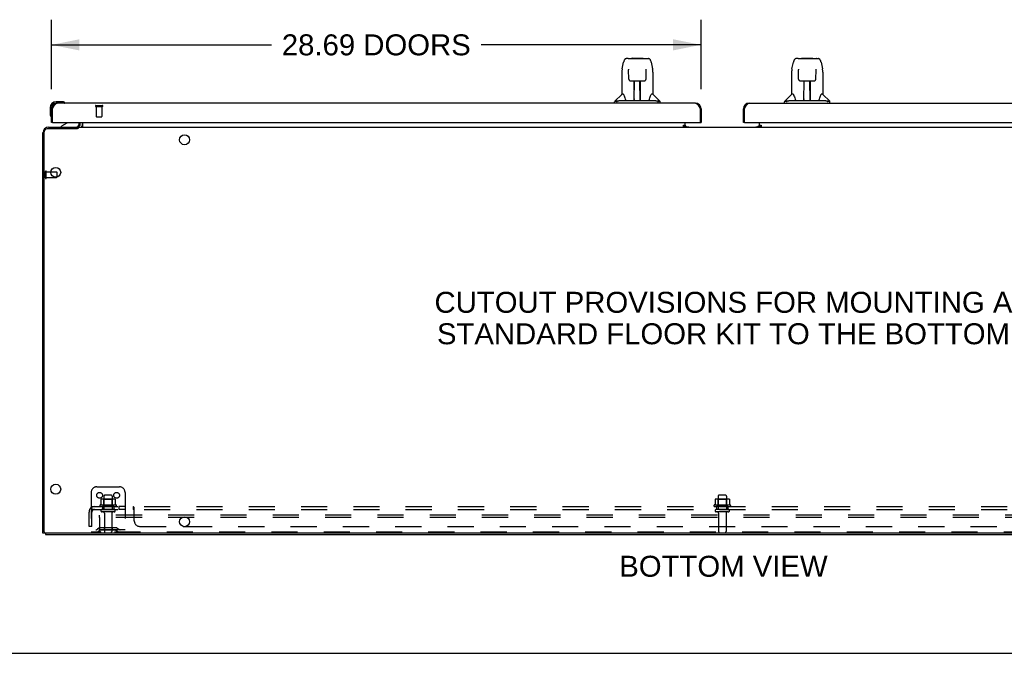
# Model space of a CAD drawing. Header units: inches. Extents: x 0 to 210, y 0 to 136.
# Tile 2 of 93: x 36 to 80, y 0 to 28. Entities that reach past the tile are written whole.
import ezdxf

# ---------------------------------------------------------------- set-up
doc = ezdxf.new("R2010")
doc.units = ezdxf.units.IN
doc.header["$LTSCALE"] = 11.549409
doc.header["$MEASUREMENT"] = 0
doc.linetypes.add('HIDDEN', pattern=[0.2, 0.1, -0.1])
doc.layers.get('0').update_dxf_attribs({"linetype": 'CONTINUOUS'})
for name, color, linetype in [('02___PRT_ALL_AXES', 7, 'CONTINUOUS'), ('DEFAULT_2', 8, 'HIDDEN'), ('DIMENSIONS', 7, 'CONTINUOUS')]:
    doc.layers.add(name, color=color, linetype=linetype)
doc.styles.get("Standard").update_dxf_attribs({"font": 'arial.ttf'})
doc.dimstyles.new('DIMSTYLE_1', dxfattribs={"dimtxt": 0.926423, "dimasz": 1.235231, "dimexe": 0.09, "dimexo": 0.07, "dimgap": 0.0375, "dimtad": 0, "dimtih": 1, "dimtoh": 1, "dimzin": 4, "dimdsep": 46, "dimtxsty": 'Standard', "dimblk": '_FILLED', "dimblk1": '_FILLED', "dimblk2": '_FILLED', "dimcen": 0.09, "dimazin": 1, "dimtfac": 1, "dimtofl": 0, "dimtmove": 0, "dimatfit": 3, "dimldrblk": '_FILLED', "dimfxl": 0, "dimtolj": 1, "dimtzin": 4, "dimarcsym": 0})

# ---------------------------------------------------------------- blocks, each defined once
blk = doc.blocks.new('_FILLED')
at = {"color": 0, "linetype": 'ByBlock'}
blk.add_solid([(0, 0), (-1, 0.2), (-1, -0.2)], dxfattribs=at)
blk = doc.blocks.new('*D18')
at = {"layer": 'DIMENSIONS', "color": 2, "linetype": 'Continuous'}
for p, q in [((37.873, 24.928), (37.873, 27.998)), ((66.561, 24.928), (66.561, 27.998)), ((37.873, 26.886), (47.587, 26.886)), ((66.561, 26.886), (56.847, 26.886))]:
    blk.add_line(p, q, dxfattribs=at)
at = {"layer": 'DIMENSIONS', "color": 2, "linetype": 'Continuous', "xscale": 1.2352309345, "yscale": 1.2352309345, "zscale": 1.2352309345, "rotation": 180}
blk.add_blockref('_FILLED', (37.873, 26.886), dxfattribs=at)
at = {"layer": 'DIMENSIONS', "color": 2, "linetype": 'Continuous', "xscale": 1.2352309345, "yscale": 1.2352309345, "zscale": 1.2352309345}
blk.add_blockref('_FILLED', (66.561, 26.886), dxfattribs=at)
at = {"layer": 'DIMENSIONS', "color": 2, "linetype": 'Continuous', "insert": (52.217, 27.349), "char_height": 0.92642, "width": 8.33436, "attachment_point": 2, "line_spacing_factor": 0.9}
blk.add_mtext('28.69 DOORS', dxfattribs=at)

msp = doc.modelspace()

# ---------------------------------------------------------------- linework, layer by layer
at = {"color": 7, "linetype": 'Continuous'}
for p, q in [((63.074, 25.819), (63.14, 26.124)), ((63.344, 26.279), (63.264, 26.279)), ((63.345, 26.279), (64.148, 26.279)), ((63.35, 26.279), (63.349, 26.279)), ((63.51, 26.298), (63.49, 26.279)), ((63.51, 26.298), (63.986, 26.298)), ((63.986, 26.298), (64.006, 26.279)), ((64.151, 26.279), (64.148, 26.279)), ((64.153, 26.279), (64.233, 26.279)), ((64.357, 26.124), (64.422, 25.819)), ((70.574, 25.819), (70.64, 26.124)), ((70.844, 26.279), (70.764, 26.279)), ((70.845, 26.279), (71.648, 26.279)), ((70.85, 26.279), (70.849, 26.279)), ((71.01, 26.298), (70.99, 26.279)), ((71.01, 26.298), (71.486, 26.298)), ((71.486, 26.298), (71.506, 26.279)), ((71.651, 26.279), (71.648, 26.279)), ((71.653, 26.279), (71.733, 26.279)), ((71.857, 26.124), (71.922, 25.819)), ((63.059, 25.676), (63.059, 24.704)), ((63.36, 25.804), (63.36, 25.801)), ((63.36, 25.801), (63.361, 25.798)), ((63.361, 25.798), (63.361, 25.794)), ((63.361, 25.794), (63.361, 25.786)), ((63.361, 25.786), (63.361, 25.776)), ((63.368, 25.372), (63.361, 25.776)), ((64.129, 25.372), (64.136, 25.785)), ((64.136, 25.793), (64.136, 25.798)), ((64.136, 25.785), (64.136, 25.793)), ((64.437, 25.675), (64.437, 24.704)), ((70.559, 25.676), (70.559, 24.704)), ((70.86, 25.804), (70.86, 25.801)), ((70.86, 25.801), (70.861, 25.798)), ((70.861, 25.798), (70.861, 25.794)), ((70.861, 25.794), (70.861, 25.786)), ((70.861, 25.786), (70.861, 25.776)), ((70.868, 25.372), (70.861, 25.776)), ((71.629, 25.372), (71.636, 25.785)), ((71.636, 25.793), (71.636, 25.798)), ((71.636, 25.785), (71.636, 25.793)), ((71.937, 25.675), (71.937, 24.704)), ((63.449, 25.294), (63.569, 25.294)), ((63.599, 24.448), (63.614, 25.295)), ((63.607, 24.879), (63.607, 25.295)), ((63.874, 24.428), (63.859, 25.295)), ((63.89, 24.428), (63.89, 25.295)), ((63.928, 25.294), (64.048, 25.294)), ((70.949, 25.294), (71.069, 25.294)), ((71.099, 24.448), (71.114, 25.295)), ((71.107, 24.879), (71.107, 25.295)), ((71.374, 24.428), (71.359, 25.295)), ((71.39, 24.428), (71.39, 25.295)), ((71.428, 25.294), (71.548, 25.294)), ((63.61, 25.07), (63.607, 25.07)), ((63.61, 25.058), (63.607, 25.058)), ((63.89, 25.07), (63.863, 25.07)), ((63.89, 25.058), (63.863, 25.058)), ((63.867, 24.83), (63.89, 24.83)), ((63.89, 24.826), (63.867, 24.826)), ((71.11, 25.07), (71.107, 25.07)), ((71.11, 25.058), (71.107, 25.058)), ((71.39, 25.07), (71.363, 25.07)), ((71.39, 25.058), (71.363, 25.058)), ((71.367, 24.83), (71.39, 24.83)), ((71.39, 24.826), (71.367, 24.826)), ((38.333, 24.37), (38.076, 24.37)), ((38.371, 24.367), (38.333, 24.37)), ((62.744, 24.31), (62.744, 24.373)), ((63.054, 24.698), (62.756, 24.4)), ((62.897, 24.4), (62.828, 24.4)), ((63.022, 24.428), (64.475, 24.428)), ((63.132, 24.704), (63.059, 24.704)), ((63.6, 24.5), (63.6, 24.474)), ((63.607, 24.428), (63.607, 24.432)), ((63.873, 24.474), (63.873, 24.5)), ((64.437, 24.704), (64.364, 24.704)), ((64.443, 24.698), (64.741, 24.4)), ((64.669, 24.4), (64.6, 24.4)), ((64.752, 24.31), (64.752, 24.373)), ((70.244, 24.31), (70.244, 24.373)), ((70.554, 24.698), (70.256, 24.4)), ((70.397, 24.4), (70.328, 24.4)), ((70.522, 24.428), (71.975, 24.428)), ((70.632, 24.704), (70.559, 24.704)), ((71.1, 24.5), (71.1, 24.474)), ((71.107, 24.428), (71.107, 24.432)), ((71.373, 24.474), (71.373, 24.5)), ((71.937, 24.704), (71.864, 24.704)), ((71.943, 24.698), (72.241, 24.4)), ((72.169, 24.4), (72.1, 24.4)), ((72.252, 24.31), (72.252, 24.373)), ((37.813, 24.107), (37.813, 23.851)), ((37.873, 24.107), (37.873, 24.064)), ((37.873, 24.064), (37.915, 24.064)), ((38.12, 24.31), (38.076, 24.31)), ((38.468, 24.323), (38.468, 24.324)), ((66.561, 24.064), (66.519, 24.064)), ((68.436, 24.064), (68.478, 24.064)), ((37.813, 23.851), (37.816, 23.813)), ((37.858, 23.722), (37.859, 23.718)), ((37.859, 23.718), (37.86, 23.717)), ((39.005, 23.175), (37.68, 23.175)), ((37.935, 23.456), (37.873, 23.456)), ((38.553, 23.429), (38.315, 23.291)), ((38.315, 23.252), (38.315, 23.291)), ((38.998, 23.175), (38.998, 23.252)), ((39.051, 23.252), (39.051, 23.201)), ((39.051, 23.252), (95.946, 23.252)), ((39.102, 23.456), (39.102, 23.409)), ((39.248, 23.456), (39.248, 23.281)), ((65.784, 23.282), (65.784, 23.332)), ((65.784, 23.332), (65.852, 23.332)), ((65.852, 23.282), (65.784, 23.282)), ((65.852, 23.287), (65.852, 23.456)), ((65.852, 23.252), (65.852, 23.282)), ((65.924, 23.263), (65.859, 23.327)), ((66.499, 23.456), (66.561, 23.456)), ((68.498, 23.456), (68.436, 23.456)), ((69.137, 23.327), (69.073, 23.263)), ((69.144, 23.287), (69.144, 23.456)), ((69.144, 23.332), (69.212, 23.332)), ((69.144, 23.252), (69.144, 23.282)), ((69.212, 23.282), (69.144, 23.282)), ((69.212, 23.332), (69.212, 23.282)), ((37.55, 5.367), (37.55, 23.045)), ((38.102, 21.262), (38.102, 21.037)), ((37.602, 5.304), (37.498, 5.304)), ((37.602, 5.305), (37.602, 5.252)), ((97.384, 5.304), (37.613, 5.304)), ((0, 0), (209.989, 0))]:
    msp.add_line(p, q, dxfattribs=at)
at = {"color": 3, "linetype": 'Continuous'}
for p, q in [((37.873, 23.456), (37.873, 24.064)), ((37.915, 24.064), (37.928, 24.089)), ((37.915, 23.476), (37.915, 24.064)), ((37.928, 24.089), (37.935, 24.101)), ((37.935, 24.101), (37.942, 24.113)), ((37.942, 24.113), (37.948, 24.125)), ((66.314, 24.31), (38.12, 24.31)), ((66.479, 24.137), (66.486, 24.125)), ((66.486, 24.125), (66.492, 24.113)), ((66.492, 24.113), (66.499, 24.101)), ((66.499, 24.101), (66.506, 24.089)), ((66.506, 24.089), (66.519, 24.064)), ((66.519, 24.064), (66.519, 23.476)), ((66.561, 24.064), (66.561, 23.456)), ((68.436, 23.456), (68.436, 24.064)), ((68.478, 24.064), (68.491, 24.089)), ((68.478, 23.476), (68.478, 24.064)), ((68.491, 24.089), (68.498, 24.101)), ((68.498, 24.101), (68.504, 24.113)), ((68.504, 24.113), (68.511, 24.125)), ((68.682, 24.31), (96.877, 24.31)), ((37.745, 23.252), (39.002, 23.252)), ((37.935, 23.456), (66.499, 23.456)), ((39.144, 23.395), (39.144, 23.456)), ((65.784, 23.287), (65.852, 23.287)), ((65.852, 23.263), (66.024, 23.263)), ((68.498, 23.456), (97.061, 23.456)), ((68.973, 23.263), (69.144, 23.263)), ((69.144, 23.287), (69.212, 23.287)), ((37.498, 5.304), (37.498, 23.006)), ((37.602, 5.252), (97.394, 5.252)), ((43.682, 5.606), (43.814, 5.606))]:
    msp.add_line(p, q, dxfattribs=at)
at = {"color": 7, "linetype": 'Continuous'}
for points in [[(63.264, 26.279), (63.26, 26.279), (63.247, 26.277), (63.234, 26.274), (63.222, 26.269), (63.21, 26.262), (63.2, 26.254), (63.191, 26.245), (63.183, 26.235), (63.176, 26.225), (63.169, 26.213), (63.163, 26.201), (63.157, 26.187), (63.152, 26.172), (63.147, 26.156), (63.142, 26.137), (63.14, 26.124)], [(64.357, 26.124), (64.354, 26.137), (64.349, 26.156), (64.344, 26.173), (64.339, 26.188), (64.333, 26.201), (64.327, 26.214), (64.321, 26.225), (64.314, 26.236), (64.305, 26.245), (64.296, 26.254), (64.286, 26.262), (64.274, 26.269), (64.262, 26.274), (64.249, 26.277), (64.236, 26.279), (64.233, 26.279)], [(70.764, 26.279), (70.76, 26.279), (70.747, 26.277), (70.734, 26.274), (70.722, 26.269), (70.71, 26.262), (70.7, 26.254), (70.691, 26.245), (70.683, 26.235), (70.676, 26.225), (70.669, 26.213), (70.663, 26.201), (70.657, 26.187), (70.652, 26.172), (70.647, 26.156), (70.642, 26.137), (70.64, 26.124)], [(71.857, 26.124), (71.854, 26.137), (71.849, 26.156), (71.844, 26.173), (71.839, 26.188), (71.833, 26.201), (71.827, 26.214), (71.821, 26.225), (71.814, 26.236), (71.805, 26.245), (71.796, 26.254), (71.786, 26.262), (71.774, 26.269), (71.762, 26.274), (71.749, 26.277), (71.736, 26.279), (71.733, 26.279)], [(63.074, 25.819), (63.069, 25.788), (63.063, 25.748), (63.06, 25.708), (63.059, 25.676)], [(63.36, 25.807), (63.36, 25.807), (63.36, 25.808), (63.36, 25.807), (63.36, 25.807), (63.36, 25.806), (63.36, 25.805), (63.36, 25.804)], [(64.136, 25.798), (64.136, 25.802), (64.136, 25.803), (64.136, 25.805), (64.136, 25.806), (64.136, 25.807), (64.136, 25.807), (64.137, 25.808)], [(64.437, 25.675), (64.436, 25.709), (64.433, 25.749), (64.428, 25.789), (64.422, 25.819)], [(70.574, 25.819), (70.569, 25.788), (70.563, 25.748), (70.56, 25.708), (70.559, 25.676)], [(70.86, 25.807), (70.86, 25.807), (70.86, 25.808), (70.86, 25.807), (70.86, 25.807), (70.86, 25.806), (70.86, 25.805), (70.86, 25.804)], [(71.636, 25.798), (71.636, 25.802), (71.636, 25.803), (71.636, 25.805), (71.636, 25.806), (71.636, 25.807), (71.636, 25.807), (71.637, 25.808)], [(71.937, 25.675), (71.936, 25.709), (71.933, 25.749), (71.928, 25.789), (71.922, 25.819)], [(63.368, 25.372), (63.369, 25.359), (63.373, 25.347), (63.378, 25.335), (63.385, 25.324), (63.394, 25.315), (63.404, 25.307), (63.415, 25.301), (63.427, 25.297), (63.438, 25.295), (63.447, 25.294)], [(63.569, 25.294), (63.572, 25.294), (63.581, 25.295), (63.589, 25.295), (63.597, 25.295), (63.605, 25.295)], [(63.605, 25.295), (63.893, 25.295), (63.901, 25.295), (63.909, 25.295), (63.917, 25.295), (63.925, 25.294), (63.928, 25.294)], [(64.049, 25.294), (64.059, 25.295), (64.071, 25.298), (64.083, 25.302), (64.094, 25.308), (64.103, 25.316), (64.112, 25.325), (64.119, 25.336), (64.124, 25.348), (64.127, 25.36), (64.129, 25.372)], [(70.868, 25.372), (70.869, 25.359), (70.873, 25.347), (70.878, 25.335), (70.885, 25.324), (70.894, 25.315), (70.904, 25.307), (70.915, 25.301), (70.927, 25.297), (70.938, 25.295), (70.947, 25.294)], [(71.069, 25.294), (71.072, 25.294), (71.081, 25.295), (71.089, 25.295), (71.097, 25.295), (71.105, 25.295)], [(71.105, 25.295), (71.393, 25.295), (71.401, 25.295), (71.409, 25.295), (71.417, 25.295), (71.425, 25.294), (71.428, 25.294)], [(71.549, 25.294), (71.559, 25.295), (71.571, 25.298), (71.583, 25.302), (71.594, 25.308), (71.603, 25.316), (71.612, 25.325), (71.619, 25.336), (71.624, 25.348), (71.627, 25.36), (71.629, 25.372)], [(62.825, 24.373), (62.824, 24.373), (62.823, 24.374), (62.822, 24.375), (62.821, 24.376), (62.82, 24.377), (62.819, 24.378), (62.818, 24.379), (62.818, 24.381), (62.817, 24.382), (62.817, 24.383), (62.817, 24.384), (62.817, 24.386), (62.817, 24.387), (62.817, 24.388), (62.817, 24.39), (62.818, 24.392), (62.819, 24.393), (62.82, 24.394), (62.821, 24.396), (62.822, 24.397), (62.824, 24.398), (62.825, 24.399), (62.826, 24.4), (62.828, 24.4)], [(62.849, 24.357), (62.843, 24.361), (62.837, 24.365), (62.831, 24.369), (62.825, 24.373)], [(62.897, 24.4), (62.896, 24.401), (62.896, 24.401), (62.896, 24.402), (62.896, 24.403), (62.896, 24.403), (62.895, 24.404), (62.895, 24.404), (62.895, 24.405), (62.896, 24.406), (62.896, 24.406), (62.896, 24.407), (62.897, 24.408), (62.898, 24.409), (62.899, 24.409), (62.9, 24.41), (62.901, 24.41), (62.902, 24.411), (62.903, 24.411), (62.904, 24.412), (62.905, 24.412), (62.906, 24.413), (62.907, 24.413), (62.908, 24.414), (62.909, 24.414), (62.911, 24.414), (62.912, 24.415), (62.913, 24.415), (62.914, 24.416), (62.916, 24.416), (62.917, 24.416), (62.919, 24.417), (62.92, 24.417), (62.922, 24.418), (62.924, 24.418), (62.925, 24.418), (62.927, 24.419), (62.929, 24.419), (62.931, 24.42), (62.933, 24.42), (62.935, 24.42), (62.937, 24.421), (62.939, 24.421), (62.941, 24.421), (62.943, 24.422), (62.945, 24.422), (62.947, 24.423), (62.95, 24.423), (62.952, 24.423), (62.955, 24.424), (62.957, 24.424), (62.96, 24.424), (62.963, 24.425), (62.966, 24.425), (62.969, 24.425), (62.973, 24.426), (62.976, 24.426), (62.98, 24.426), (62.984, 24.427), (62.988, 24.427), (62.992, 24.427), (62.996, 24.428), (63.001, 24.428), (63.006, 24.428), (63.011, 24.428), (63.016, 24.428), (63.022, 24.428)], [(63.129, 24.704), (63.135, 24.693), (63.149, 24.665), (63.164, 24.629), (63.179, 24.587), (63.195, 24.539), (63.21, 24.492)], [(63.21, 24.492), (63.213, 24.483), (63.217, 24.47), (63.222, 24.46), (63.227, 24.451)], [(63.227, 24.451), (63.233, 24.444), (63.238, 24.438), (63.245, 24.433), (63.252, 24.43), (63.26, 24.428), (63.262, 24.428)], [(64.234, 24.428), (64.236, 24.428), (64.244, 24.43), (64.251, 24.433), (64.258, 24.438), (64.264, 24.444), (64.269, 24.451)], [(64.269, 24.451), (64.274, 24.46), (64.279, 24.47), (64.284, 24.483), (64.287, 24.492)], [(64.287, 24.492), (64.301, 24.538), (64.317, 24.585), (64.332, 24.628), (64.347, 24.664), (64.361, 24.693), (64.368, 24.704)], [(64.475, 24.428), (64.481, 24.428), (64.486, 24.428), (64.491, 24.428), (64.496, 24.428), (64.5, 24.428), (64.505, 24.427), (64.509, 24.427), (64.513, 24.427), (64.517, 24.426), (64.521, 24.426), (64.524, 24.426), (64.527, 24.425), (64.53, 24.425), (64.534, 24.425), (64.536, 24.424), (64.539, 24.424), (64.542, 24.424), (64.544, 24.423), (64.547, 24.423), (64.549, 24.423), (64.551, 24.422), (64.554, 24.422), (64.556, 24.421), (64.558, 24.421), (64.56, 24.421), (64.562, 24.42), (64.564, 24.42), (64.566, 24.42), (64.568, 24.419), (64.569, 24.419), (64.571, 24.418), (64.573, 24.418), (64.575, 24.418), (64.576, 24.417), (64.578, 24.417), (64.579, 24.416), (64.581, 24.416), (64.582, 24.416), (64.583, 24.415), (64.585, 24.415), (64.586, 24.414), (64.587, 24.414), (64.588, 24.414), (64.59, 24.413), (64.591, 24.413), (64.592, 24.412), (64.593, 24.412), (64.594, 24.411), (64.595, 24.411), (64.596, 24.41), (64.597, 24.41), (64.598, 24.409), (64.599, 24.409), (64.6, 24.408), (64.6, 24.407), (64.601, 24.406), (64.601, 24.406), (64.601, 24.405), (64.601, 24.404), (64.601, 24.404), (64.601, 24.403), (64.601, 24.403), (64.601, 24.402), (64.6, 24.401), (64.6, 24.401), (64.6, 24.4)], [(64.671, 24.373), (64.666, 24.369), (64.66, 24.365), (64.654, 24.361), (64.647, 24.357)], [(64.669, 24.4), (64.67, 24.4), (64.672, 24.399), (64.673, 24.398), (64.675, 24.397), (64.676, 24.395), (64.677, 24.394), (64.678, 24.393), (64.679, 24.391), (64.68, 24.389), (64.68, 24.388), (64.68, 24.386), (64.68, 24.385), (64.68, 24.383), (64.679, 24.382), (64.679, 24.38), (64.678, 24.379), (64.677, 24.378), (64.676, 24.377), (64.675, 24.376), (64.674, 24.375), (64.673, 24.374), (64.671, 24.373)], [(70.325, 24.373), (70.324, 24.373), (70.323, 24.374), (70.322, 24.375), (70.321, 24.376), (70.32, 24.377), (70.319, 24.378), (70.318, 24.379), (70.318, 24.381), (70.317, 24.382), (70.317, 24.383), (70.317, 24.384), (70.317, 24.386), (70.317, 24.387), (70.317, 24.388), (70.317, 24.39), (70.318, 24.392), (70.319, 24.393), (70.32, 24.394), (70.321, 24.396), (70.322, 24.397), (70.324, 24.398), (70.325, 24.399), (70.326, 24.4), (70.328, 24.4)], [(70.349, 24.357), (70.343, 24.361), (70.337, 24.365), (70.331, 24.369), (70.325, 24.373)], [(70.397, 24.4), (70.396, 24.401), (70.396, 24.401), (70.396, 24.402), (70.396, 24.403), (70.396, 24.403), (70.395, 24.404), (70.395, 24.404), (70.395, 24.405), (70.396, 24.406), (70.396, 24.406), (70.396, 24.407), (70.397, 24.408), (70.398, 24.409), (70.399, 24.409), (70.4, 24.41), (70.401, 24.41), (70.402, 24.411), (70.403, 24.411), (70.404, 24.412), (70.405, 24.412), (70.406, 24.413), (70.407, 24.413), (70.408, 24.414), (70.409, 24.414), (70.411, 24.414), (70.412, 24.415), (70.413, 24.415), (70.414, 24.416), (70.416, 24.416), (70.417, 24.416), (70.419, 24.417), (70.42, 24.417), (70.422, 24.418), (70.424, 24.418), (70.425, 24.418), (70.427, 24.419), (70.429, 24.419), (70.431, 24.42), (70.433, 24.42), (70.435, 24.42), (70.437, 24.421), (70.439, 24.421), (70.441, 24.421), (70.443, 24.422), (70.445, 24.422), (70.447, 24.423), (70.45, 24.423), (70.452, 24.423), (70.455, 24.424), (70.457, 24.424), (70.46, 24.424), (70.463, 24.425), (70.466, 24.425), (70.469, 24.425), (70.473, 24.426), (70.476, 24.426), (70.48, 24.426), (70.484, 24.427), (70.488, 24.427), (70.492, 24.427), (70.496, 24.428), (70.501, 24.428), (70.506, 24.428), (70.511, 24.428), (70.516, 24.428), (70.522, 24.428)], [(70.629, 24.704), (70.635, 24.693), (70.649, 24.665), (70.664, 24.629), (70.679, 24.587), (70.695, 24.539), (70.71, 24.492)], [(70.71, 24.492), (70.713, 24.483), (70.717, 24.47), (70.722, 24.46), (70.727, 24.451)], [(70.727, 24.451), (70.733, 24.444), (70.738, 24.438), (70.745, 24.433), (70.752, 24.43), (70.76, 24.428), (70.762, 24.428)], [(71.734, 24.428), (71.736, 24.428), (71.744, 24.43), (71.751, 24.433), (71.758, 24.438), (71.764, 24.444), (71.769, 24.451)], [(71.769, 24.451), (71.774, 24.46), (71.779, 24.47), (71.784, 24.483), (71.787, 24.492)], [(71.787, 24.492), (71.801, 24.538), (71.817, 24.585), (71.832, 24.628), (71.847, 24.664), (71.861, 24.693), (71.868, 24.704)], [(71.975, 24.428), (71.981, 24.428), (71.986, 24.428), (71.991, 24.428), (71.996, 24.428), (72, 24.428), (72.005, 24.427), (72.009, 24.427), (72.013, 24.427), (72.017, 24.426), (72.021, 24.426), (72.024, 24.426), (72.027, 24.425), (72.03, 24.425), (72.034, 24.425), (72.036, 24.424), (72.039, 24.424), (72.042, 24.424), (72.044, 24.423), (72.047, 24.423), (72.049, 24.423), (72.051, 24.422), (72.054, 24.422), (72.056, 24.421), (72.058, 24.421), (72.06, 24.421), (72.062, 24.42), (72.064, 24.42), (72.066, 24.42), (72.068, 24.419), (72.069, 24.419), (72.071, 24.418), (72.073, 24.418), (72.075, 24.418), (72.076, 24.417), (72.078, 24.417), (72.079, 24.416), (72.081, 24.416), (72.082, 24.416), (72.083, 24.415), (72.085, 24.415), (72.086, 24.414), (72.087, 24.414), (72.088, 24.414), (72.09, 24.413), (72.091, 24.413), (72.092, 24.412), (72.093, 24.412), (72.094, 24.411), (72.095, 24.411), (72.096, 24.41), (72.097, 24.41), (72.098, 24.409), (72.099, 24.409), (72.1, 24.408), (72.1, 24.407), (72.101, 24.406), (72.101, 24.406), (72.101, 24.405), (72.101, 24.404), (72.101, 24.404), (72.101, 24.403), (72.101, 24.403), (72.101, 24.402), (72.1, 24.401), (72.1, 24.401), (72.1, 24.4)], [(72.171, 24.373), (72.166, 24.369), (72.16, 24.365), (72.154, 24.361), (72.147, 24.357)], [(72.169, 24.4), (72.17, 24.4), (72.172, 24.399), (72.173, 24.398), (72.175, 24.397), (72.176, 24.395), (72.177, 24.394), (72.178, 24.393), (72.179, 24.391), (72.18, 24.389), (72.18, 24.388), (72.18, 24.386), (72.18, 24.385), (72.18, 24.383), (72.179, 24.382), (72.179, 24.38), (72.178, 24.379), (72.177, 24.378), (72.176, 24.377), (72.175, 24.376), (72.174, 24.375), (72.173, 24.374), (72.171, 24.373)], [(38.468, 24.324), (38.467, 24.324), (38.465, 24.324), (38.462, 24.325)], [(37.86, 23.717), (37.86, 23.715), (37.86, 23.715)], [(39.033, 23.187), (39.03, 23.187), (39.029, 23.186), (39.027, 23.185), (39.025, 23.185), (39.024, 23.184), (39.021, 23.183), (39.019, 23.182), (39.017, 23.181), (39.014, 23.18), (39.012, 23.179), (39.01, 23.178), (39.007, 23.176), (39.005, 23.175)], [(39.051, 23.201), (39.05, 23.2), (39.048, 23.198), (39.047, 23.197), (39.045, 23.195), (39.044, 23.194), (39.043, 23.193), (39.041, 23.192), (39.04, 23.191), (39.039, 23.19), (39.038, 23.189), (39.037, 23.189), (39.036, 23.188), (39.034, 23.188), (39.033, 23.187)], [(39.226, 23.264), (39.224, 23.262), (39.223, 23.26), (39.222, 23.258), (39.22, 23.257), (39.219, 23.255), (39.217, 23.254), (39.216, 23.253), (39.214, 23.253), (39.213, 23.252), (39.212, 23.252)], [(39.226, 23.264), (39.224, 23.262), (39.223, 23.26), (39.222, 23.258), (39.22, 23.257)], [(39.243, 23.281), (39.242, 23.281), (39.24, 23.28), (39.238, 23.279), (39.236, 23.277), (39.234, 23.276), (39.233, 23.274), (39.231, 23.272), (39.23, 23.27), (39.229, 23.268), (39.226, 23.264)], [(39.246, 23.281), (39.245, 23.281), (39.243, 23.281), (39.242, 23.281), (39.24, 23.28), (39.238, 23.279), (39.236, 23.277), (39.234, 23.276), (39.233, 23.274), (39.231, 23.272), (39.23, 23.27), (39.229, 23.268), (39.227, 23.266)], [(39.248, 23.281), (39.247, 23.281), (39.245, 23.281)]]:
    msp.add_lwpolyline(points, dxfattribs=at)
at = {"color": 3, "linetype": 'Continuous'}
for points in [[(37.948, 24.125), (37.955, 24.137), (37.958, 24.143), (37.961, 24.149), (37.965, 24.155), (37.968, 24.161), (37.971, 24.167), (37.975, 24.172), (37.978, 24.178), (37.981, 24.183), (37.985, 24.189), (37.988, 24.194), (37.991, 24.199), (37.994, 24.204), (37.998, 24.21), (38.001, 24.215), (38.004, 24.219), (38.008, 24.224), (38.011, 24.229), (38.014, 24.233), (38.018, 24.238), (38.021, 24.242), (38.024, 24.247), (38.027, 24.251), (38.031, 24.255), (38.034, 24.259), (38.037, 24.262), (38.041, 24.266), (38.044, 24.269), (38.047, 24.273), (38.051, 24.276), (38.054, 24.279), (38.057, 24.282), (38.06, 24.285), (38.064, 24.288), (38.067, 24.29), (38.07, 24.293), (38.074, 24.295), (38.077, 24.297), (38.08, 24.299), (38.084, 24.301), (38.087, 24.302), (38.09, 24.304), (38.093, 24.305), (38.097, 24.306), (38.1, 24.307), (38.103, 24.308), (38.107, 24.309), (38.11, 24.309), (38.113, 24.31), (38.117, 24.31), (38.12, 24.31)], [(66.314, 24.31), (66.318, 24.31), (66.321, 24.31), (66.324, 24.309), (66.327, 24.309), (66.331, 24.308), (66.334, 24.307), (66.337, 24.306), (66.341, 24.305), (66.344, 24.304), (66.347, 24.302), (66.351, 24.301), (66.354, 24.299), (66.357, 24.297), (66.36, 24.295), (66.364, 24.293), (66.367, 24.29), (66.37, 24.288), (66.374, 24.285), (66.377, 24.282), (66.38, 24.279), (66.384, 24.276), (66.387, 24.273), (66.39, 24.269), (66.393, 24.266), (66.397, 24.262), (66.4, 24.259), (66.403, 24.255), (66.407, 24.251), (66.41, 24.247), (66.413, 24.242), (66.417, 24.238), (66.42, 24.233), (66.423, 24.229), (66.426, 24.224), (66.43, 24.219), (66.433, 24.215), (66.436, 24.21), (66.44, 24.204), (66.443, 24.199), (66.446, 24.194), (66.45, 24.189), (66.453, 24.183), (66.456, 24.178), (66.459, 24.172), (66.463, 24.167), (66.466, 24.161), (66.469, 24.155), (66.473, 24.149), (66.476, 24.143), (66.479, 24.137)], [(68.511, 24.125), (68.517, 24.137), (68.521, 24.143), (68.524, 24.149), (68.527, 24.155), (68.531, 24.161), (68.534, 24.167), (68.537, 24.172), (68.54, 24.178), (68.544, 24.183), (68.547, 24.189), (68.55, 24.194), (68.554, 24.199), (68.557, 24.204), (68.56, 24.21), (68.564, 24.215), (68.567, 24.219), (68.57, 24.224), (68.573, 24.229), (68.577, 24.233), (68.58, 24.238), (68.583, 24.242), (68.587, 24.247), (68.59, 24.251), (68.593, 24.255), (68.597, 24.259), (68.6, 24.262), (68.603, 24.266), (68.606, 24.269), (68.61, 24.273), (68.613, 24.276), (68.616, 24.279), (68.62, 24.282), (68.623, 24.285), (68.626, 24.288), (68.63, 24.29), (68.633, 24.293), (68.636, 24.295), (68.639, 24.297), (68.643, 24.299), (68.646, 24.301), (68.649, 24.302), (68.653, 24.304), (68.656, 24.305), (68.659, 24.306), (68.663, 24.307), (68.666, 24.308), (68.669, 24.309), (68.672, 24.309), (68.676, 24.31), (68.679, 24.31), (68.682, 24.31)], [(37.595, 5.304), (37.595, 5.304), (37.6, 5.303), (37.602, 5.303)]]:
    msp.add_lwpolyline(points, dxfattribs=at)
at = {"color": 7, "linetype": 'Continuous'}
for centre in [(43.748, 22.69), (38.061, 21.252), (38.061, 7.252), (43.748, 5.815)]:
    msp.add_circle(centre, 0.219, dxfattribs=at)
for centre, radius, start, end in [((38.076, 24.107), 0.263, 90, 180), ((38.333, 24.12), 0.25, 59.1101, 90), ((62.784, 24.373), 0.0394, 135, 180), ((63.067, 24.684), 0.0197, 90, 135), ((63.619, 24.448), 0.0197, 179, 270), ((63.619, 24.448), 0.0197, 260.739, 269.9232), ((63.854, 24.448), 0.0197, 270, 1), ((63.854, 24.448), 0.0197, 270.0771, 272.6469), ((64.429, 24.684), 0.0197, 45, 90), ((64.713, 24.373), 0.0394, 0, 45), ((70.284, 24.373), 0.0394, 135, 180), ((70.567, 24.684), 0.0197, 90, 135), ((71.119, 24.448), 0.0197, 179, 270), ((71.119, 24.448), 0.0197, 260.739, 269.9232), ((71.354, 24.448), 0.0197, 270, 1), ((71.354, 24.448), 0.0197, 270.0771, 272.6469), ((71.929, 24.684), 0.0197, 45, 90), ((72.213, 24.373), 0.0394, 0, 45), ((38.076, 24.107), 0.203, 90, 180), ((38.453, 24.325), 0.015, 270, 353.6204), ((38.453, 24.322), 0.015, 6.3796, 59.1101), ((38.063, 23.851), 0.25, 180, 210.8899), ((37.862, 23.73), 0.015, 210.8899, 263.6204), ((37.858, 23.73), 0.015, 276.3796, 360), ((37.68, 23.045), 0.13, 90, 180), ((38.503, 23.516), 0.1, 300.092, 323.4532), ((38.945, 23.409), 0.157, 270, 360), ((39.002, 23.395), 0.246, 324.6629, 360), ((38.092, 21.262), 0.01, 360, 90), ((37.613, 5.367), 0.0625, 180, 270)]:
    msp.add_arc(centre, radius, start, end, dxfattribs=at)
at = {"color": 3, "linetype": 'Continuous'}
for centre, radius, start, end in [((38.12, 24.064), 0.246, 90, 180), ((66.314, 24.064), 0.246, 0, 90), ((68.682, 24.064), 0.246, 90, 180), ((37.745, 23.006), 0.246, 90, 180), ((37.935, 23.476), 0.02, 180, 270), ((39.002, 23.395), 0.142, 270, 360), ((65.967, 23.367), 0.115, 192.8571, 244.7498), ((66.499, 23.476), 0.02, 270, 360), ((68.498, 23.476), 0.02, 180, 270), ((69.029, 23.367), 0.115, 295.2502, 360)]:
    msp.add_arc(centre, radius, start, end, dxfattribs=at)
at = {"color": 7, "linetype": 'Continuous'}
for centre, major_axis, start_param, end_param in [((63.599, 24.468), (0.0394, 0), -1.369355, -1.26493), ((63.874, 24.468), (0, 0.0394), -3.446747, -3.141593), ((71.099, 24.468), (0.0394, 0), -1.369355, -1.26493), ((71.374, 24.468), (0, 0.0394), -3.446747, -3.141593)]:
    msp.add_ellipse(centre, major_axis=major_axis, ratio=1, start_param=start_param, end_param=end_param, dxfattribs=at)
at = {"layer": '02___PRT_ALL_AXES', "color": 8, "linetype": 'HIDDEN'}
for p, q in [((39.853, 24.163), (39.853, 23.716)), ((39.853, 24.163), (40.101, 24.163)), ((40.101, 24.163), (40.101, 23.716)), ((37.645, 21.024), (37.645, 21.272)), ((37.645, 21.272), (37.843, 21.272)), ((37.645, 21.024), (38.092, 21.024)), ((40.729, 6.551), (40.017, 6.551)), ((40.19, 6.951), (40.19, 6.356)), ((40.556, 6.951), (40.556, 6.356)), ((67.854, 6.551), (67.142, 6.551)), ((67.315, 6.951), (67.315, 6.356)), ((67.681, 6.951), (67.681, 6.356)), ((40.039, 6.481), (40.123, 6.481)), ((40.123, 6.481), (40.123, 6.356)), ((40.623, 6.481), (40.123, 6.481)), ((40.623, 6.356), (40.123, 6.356)), ((40.207, 6.188), (40.207, 5.386)), ((40.539, 6.188), (40.539, 5.386)), ((40.623, 6.481), (40.623, 6.356)), ((40.623, 6.481), (40.707, 6.481)), ((40.852, 6.481), (40.852, 6.356)), ((41.133, 6.481), (40.852, 6.481)), ((41.133, 6.356), (40.852, 6.356)), ((41.133, 6.481), (41.133, 6.356)), ((67.164, 6.481), (67.248, 6.481)), ((67.748, 6.481), (67.248, 6.481)), ((67.248, 6.481), (67.248, 6.356)), ((67.748, 6.356), (67.248, 6.356)), ((67.332, 6.188), (67.332, 5.386)), ((67.664, 6.188), (67.664, 5.386)), ((67.748, 6.481), (67.832, 6.481)), ((67.748, 6.481), (67.748, 6.356))]:
    msp.add_line(p, q, dxfattribs=at)
at = {"layer": '02___PRT_ALL_AXES', "color": 3, "linetype": 'Continuous'}
for p, q in [((66.024, 23.263), (66.024, 23.252)), ((68.973, 23.263), (68.973, 23.252))]:
    msp.add_line(p, q, dxfattribs=at)
at = {"layer": '02___PRT_ALL_AXES', "color": 7, "linetype": 'Continuous'}
msp.add_line((37.843, 21.272), (38.092, 21.272), dxfattribs=at)
for start, end in [(175.1015, 175.5324), (170.8498, 171.1102)]:
    msp.add_arc((38.076, 24.107), 0.263, start, end, dxfattribs=at)
at = {"layer": '02___PRT_ALL_AXES', "color": 8, "linetype": 'HIDDEN'}
for centre, radius, start, end in [((40.039, 6.52), 0.0384, 124.4497, 270), ((40.373, 5.951), 0.698, 117.6814, 120.6631), ((40.373, 5.951), 0.698, 59.3369, 62.3186), ((40.707, 6.52), 0.0384, 270, 55.5503), ((67.164, 6.52), 0.0384, 124.4497, 270), ((67.498, 5.951), 0.698, 117.6814, 120.6631), ((67.498, 5.951), 0.698, 59.3369, 62.3186), ((67.832, 6.52), 0.0384, 270, 55.5503)]:
    msp.add_arc(centre, radius, start, end, dxfattribs=at)
at = {"layer": 'DEFAULT_2', "color": 8, "linetype": 'HIDDEN'}
for p, q in [((39.835, 24.206), (40.119, 24.206)), ((39.835, 24.163), (40.119, 24.163)), ((39.863, 23.706), (40.091, 23.706)), ((37.602, 21.006), (37.602, 21.29)), ((37.645, 21.006), (37.645, 21.29)), ((38.102, 21.037), (38.102, 21.034)), ((39.623, 7.106), (39.623, 5.356)), ((39.873, 7.356), (40.873, 7.356)), ((40.526, 6.981), (40.22, 6.981)), ((41.123, 7.106), (41.123, 5.356)), ((67.651, 6.981), (67.345, 6.981)), ((40.054, 6.796), (40.054, 6.578)), ((40.629, 6.817), (40.118, 6.817)), ((40.19, 6.797), (40.17, 6.817)), ((40.19, 6.501), (40.19, 6.797)), ((40.557, 6.797), (40.19, 6.797)), ((40.557, 6.797), (40.577, 6.817)), ((40.557, 6.501), (40.557, 6.797)), ((40.692, 6.796), (40.692, 6.578)), ((67.179, 6.796), (67.179, 6.578)), ((67.754, 6.817), (67.243, 6.817)), ((67.315, 6.797), (67.295, 6.817)), ((67.682, 6.797), (67.315, 6.797)), ((67.315, 6.501), (67.315, 6.797)), ((67.682, 6.797), (67.702, 6.817)), ((67.682, 6.501), (67.682, 6.797)), ((67.817, 6.796), (67.817, 6.578)), ((39.53, 5.606), (39.53, 6.244)), ((39.616, 6.427), (39.695, 6.331)), ((39.655, 6.356), (39.655, 6.481)), ((39.655, 6.481), (95.342, 6.481)), ((39.655, 6.356), (95.342, 6.356)), ((39.655, 5.606), (39.655, 6.244)), ((39.998, 6.002), (39.998, 6.106)), ((94.998, 6.106), (39.998, 6.106)), ((40.638, 6.25), (40.109, 6.25)), ((40.19, 6.501), (40.17, 6.481)), ((40.557, 6.501), (40.19, 6.501)), ((40.557, 6.501), (40.577, 6.481)), ((41.494, 6.356), (41.494, 6.481)), ((41.51, 6.342), (41.507, 6.346)), ((41.53, 5.856), (41.53, 6.427)), ((67.763, 6.25), (67.234, 6.25)), ((67.315, 6.501), (67.295, 6.481)), ((67.682, 6.501), (67.315, 6.501)), ((67.682, 6.501), (67.702, 6.481)), ((39.998, 6.002), (39.998, 5.416)), ((94.998, 6.002), (39.998, 6.002)), ((39.655, 5.606), (39.53, 5.606)), ((41.123, 5.46), (39.623, 5.46)), ((40.058, 5.356), (39.623, 5.356)), ((39.966, 5.529), (39.898, 5.48)), ((40.027, 5.444), (39.959, 5.395)), ((40.714, 5.55), (40.033, 5.55)), ((40.714, 5.446), (40.033, 5.446)), ((94.938, 5.356), (40.058, 5.356)), ((40.198, 5.55), (40.198, 5.446)), ((40.548, 5.55), (40.548, 5.446)), ((40.72, 5.444), (40.788, 5.395)), ((40.78, 5.529), (40.848, 5.48)), ((41.78, 5.606), (43.682, 5.606)), ((43.814, 5.606), (91.182, 5.606))]:
    msp.add_line(p, q, dxfattribs=at)
for points in [[(40.054, 6.578), (40.054, 6.576), (40.054, 6.575), (40.054, 6.574), (40.053, 6.573), (40.053, 6.573), (40.053, 6.572), (40.052, 6.572), (40.052, 6.571), (40.052, 6.571), (40.051, 6.571), (40.051, 6.57), (40.051, 6.57), (40.05, 6.57), (40.05, 6.569), (40.05, 6.569), (40.05, 6.569), (40.049, 6.569), (40.049, 6.569)], [(40.06, 6.805), (40.059, 6.804), (40.058, 6.803), (40.056, 6.802), (40.056, 6.8), (40.055, 6.799), (40.055, 6.797), (40.054, 6.796)], [(40.686, 6.805), (40.688, 6.804), (40.689, 6.803), (40.69, 6.802), (40.691, 6.8), (40.692, 6.799), (40.692, 6.797), (40.692, 6.796)], [(40.697, 6.569), (40.697, 6.569), (40.697, 6.569), (40.697, 6.569), (40.696, 6.569), (40.696, 6.57), (40.696, 6.57), (40.696, 6.57), (40.695, 6.571), (40.695, 6.571), (40.695, 6.571), (40.694, 6.572), (40.694, 6.572), (40.693, 6.573), (40.693, 6.573), (40.693, 6.574), (40.692, 6.575), (40.692, 6.576), (40.692, 6.578)], [(67.179, 6.578), (67.179, 6.576), (67.179, 6.575), (67.179, 6.574), (67.178, 6.573), (67.178, 6.573), (67.178, 6.572), (67.177, 6.572), (67.177, 6.571), (67.177, 6.571), (67.176, 6.571), (67.176, 6.57), (67.176, 6.57), (67.175, 6.57), (67.175, 6.569), (67.175, 6.569), (67.175, 6.569), (67.174, 6.569), (67.174, 6.569)], [(67.185, 6.805), (67.184, 6.804), (67.183, 6.803), (67.181, 6.802), (67.181, 6.8), (67.18, 6.799), (67.18, 6.797), (67.179, 6.796)], [(67.811, 6.805), (67.813, 6.804), (67.814, 6.803), (67.815, 6.802), (67.816, 6.8), (67.817, 6.799), (67.817, 6.797), (67.817, 6.796)], [(67.822, 6.569), (67.822, 6.569), (67.822, 6.569), (67.822, 6.569), (67.821, 6.569), (67.821, 6.57), (67.821, 6.57), (67.821, 6.57), (67.82, 6.571), (67.82, 6.571), (67.82, 6.571), (67.819, 6.572), (67.819, 6.572), (67.818, 6.573), (67.818, 6.573), (67.818, 6.574), (67.817, 6.575), (67.817, 6.576), (67.817, 6.578)], [(39.616, 6.427), (39.618, 6.429), (39.62, 6.432), (39.622, 6.434), (39.624, 6.437), (39.626, 6.441), (39.628, 6.444), (39.63, 6.448), (39.631, 6.451)], [(39.631, 6.451), (39.634, 6.459), (39.636, 6.462), (39.637, 6.465), (39.639, 6.468), (39.64, 6.471), (39.642, 6.474), (39.644, 6.476), (39.646, 6.478), (39.648, 6.479), (39.65, 6.48), (39.651, 6.481), (39.653, 6.481), (39.655, 6.481)], [(39.654, 6.416), (39.654, 6.416), (39.654, 6.416), (39.654, 6.416), (39.654, 6.416), (39.654, 6.415), (39.655, 6.415), (39.655, 6.414), (39.655, 6.414), (39.655, 6.413), (39.655, 6.413)], [(39.678, 6.352), (39.678, 6.352), (39.678, 6.352), (39.677, 6.352), (39.677, 6.353), (39.677, 6.353), (39.677, 6.353), (39.676, 6.354), (39.676, 6.354), (39.676, 6.355), (39.676, 6.355), (39.675, 6.356), (39.675, 6.357), (39.675, 6.357), (39.674, 6.358), (39.674, 6.358), (39.674, 6.359), (39.673, 6.36), (39.673, 6.36), (39.672, 6.361), (39.672, 6.362), (39.672, 6.362), (39.671, 6.363), (39.671, 6.364), (39.671, 6.365), (39.67, 6.365), (39.67, 6.366), (39.67, 6.367), (39.669, 6.368), (39.669, 6.368), (39.669, 6.369), (39.668, 6.37), (39.668, 6.371), (39.667, 6.372), (39.667, 6.373), (39.667, 6.373), (39.666, 6.374), (39.666, 6.375), (39.666, 6.376), (39.665, 6.377), (39.665, 6.378), (39.665, 6.379), (39.664, 6.38), (39.664, 6.381), (39.663, 6.382), (39.663, 6.383), (39.663, 6.384), (39.662, 6.385), (39.662, 6.386), (39.662, 6.387), (39.661, 6.388), (39.661, 6.389), (39.66, 6.39), (39.66, 6.392), (39.66, 6.393), (39.659, 6.394), (39.659, 6.395), (39.659, 6.396), (39.658, 6.397), (39.658, 6.398), (39.658, 6.399), (39.658, 6.4), (39.657, 6.401), (39.657, 6.402), (39.657, 6.403), (39.657, 6.404), (39.656, 6.405), (39.656, 6.406), (39.656, 6.407), (39.656, 6.408), (39.656, 6.409), (39.655, 6.41), (39.655, 6.411), (39.655, 6.412), (39.655, 6.412), (39.655, 6.413), (39.655, 6.414), (39.655, 6.415), (39.655, 6.415), (39.655, 6.415), (39.654, 6.416), (39.654, 6.416)], [(39.682, 6.338), (39.678, 6.342), (39.676, 6.344), (39.674, 6.346), (39.672, 6.347), (39.669, 6.349), (39.667, 6.351), (39.665, 6.353), (39.662, 6.354), (39.66, 6.355), (39.658, 6.356), (39.656, 6.356), (39.655, 6.356)], [(39.674, 6.356), (39.675, 6.356), (39.675, 6.355), (39.676, 6.355), (39.676, 6.354), (39.676, 6.354), (39.677, 6.353), (39.677, 6.353), (39.677, 6.353), (39.677, 6.352), (39.677, 6.352), (39.678, 6.352)], [(39.695, 6.331), (39.695, 6.33), (39.694, 6.33), (39.693, 6.33), (39.692, 6.33), (39.691, 6.331), (39.69, 6.332), (39.689, 6.332), (39.687, 6.334), (39.685, 6.335), (39.684, 6.336), (39.682, 6.338)], [(41.508, 6.471), (41.506, 6.474), (41.504, 6.476), (41.502, 6.478), (41.5, 6.479), (41.499, 6.48), (41.497, 6.481), (41.496, 6.481), (41.494, 6.481)], [(41.504, 6.349), (41.503, 6.351), (41.501, 6.353), (41.5, 6.354), (41.499, 6.355), (41.497, 6.356), (41.496, 6.356), (41.494, 6.356)], [(41.507, 6.346), (41.506, 6.347), (41.504, 6.349), (41.503, 6.351), (41.501, 6.353), (41.5, 6.354), (41.499, 6.355), (41.497, 6.356), (41.496, 6.356), (41.494, 6.356)], [(41.5, 6.479), (41.499, 6.48), (41.497, 6.481)], [(41.516, 6.455), (41.514, 6.459), (41.513, 6.462), (41.511, 6.465), (41.509, 6.468), (41.508, 6.471), (41.506, 6.474), (41.504, 6.476), (41.502, 6.478)], [(41.523, 6.33), (41.521, 6.331), (41.52, 6.332), (41.518, 6.332), (41.517, 6.334), (41.515, 6.335), (41.514, 6.336), (41.512, 6.338), (41.511, 6.34), (41.51, 6.342)], [(41.53, 6.331), (41.528, 6.33), (41.526, 6.33), (41.524, 6.33), (41.523, 6.33), (41.521, 6.331), (41.52, 6.332), (41.518, 6.332), (41.517, 6.334), (41.515, 6.335), (41.514, 6.336), (41.512, 6.338), (41.511, 6.34)], [(41.525, 6.434), (41.523, 6.437), (41.522, 6.441), (41.52, 6.444), (41.519, 6.448), (41.516, 6.455)], [(41.53, 6.331), (41.528, 6.33), (41.526, 6.33), (41.524, 6.33)], [(41.528, 6.429), (41.526, 6.432), (41.525, 6.434)], [(41.53, 6.427), (41.528, 6.429), (41.526, 6.432)]]:
    msp.add_lwpolyline(points, dxfattribs=at)
for centre in [(39.998, 6.981), (40.748, 6.981)]:
    msp.add_circle(centre, 0.128, dxfattribs=at)
for centre, radius, start, end in [((39.835, 24.185), 0.0215, 90, 270), ((40.119, 24.185), 0.0215, 270, 90), ((39.863, 23.716), 0.01, 180, 270), ((40.091, 23.716), 0.01, 270, 360), ((37.624, 21.29), 0.0215, 360, 180), ((37.624, 21.006), 0.0215, 180, 0), ((38.092, 21.034), 0.01, 270, 0), ((39.873, 7.106), 0.25, 90, 180), ((40.22, 6.951), 0.03, 90, 180), ((40.526, 6.951), 0.03, 0, 90), ((40.873, 7.106), 0.25, 0, 90), ((67.345, 6.951), 0.03, 90, 180), ((67.651, 6.951), 0.03, 0, 90), ((40.118, 6.676), 0.141, 90, 113.95), ((40.629, 6.676), 0.141, 66.05, 90), ((67.243, 6.676), 0.141, 90, 113.95), ((67.754, 6.676), 0.141, 66.05, 90), ((39.767, 6.244), 0.237, 90, 180), ((39.767, 6.244), 0.112, 90, 180), ((40.109, 6.303), 0.053, 90, 270), ((40.145, 6.188), 0.0625, 0, 90), ((40.602, 6.188), 0.0625, 90, 180), ((40.638, 6.303), 0.053, 270, 90), ((67.234, 6.303), 0.053, 90, 270), ((67.27, 6.188), 0.0625, 0, 90), ((67.727, 6.188), 0.0625, 90, 180), ((67.763, 6.303), 0.053, 270, 90), ((41.78, 5.856), 0.25, 180, 270), ((39.837, 5.564), 0.104, 270, 305.7539), ((39.837, 5.564), 0.208, 270, 305.7539), ((40.033, 5.436), 0.114, 90, 125.7539), ((40.058, 5.416), 0.06, 180, 270), ((40.033, 5.436), 0.01, 90, 125.7539), ((40.237, 5.386), 0.03, 180, 270), ((40.509, 5.386), 0.03, 270, 360), ((40.714, 5.436), 0.114, 54.2461, 90), ((40.714, 5.436), 0.01, 54.2461, 90), ((40.909, 5.564), 0.208, 234.2461, 270), ((40.909, 5.564), 0.104, 234.2461, 270), ((67.362, 5.386), 0.03, 180, 270), ((67.634, 5.386), 0.03, 270, 360)]:
    msp.add_arc(centre, radius, start, end, dxfattribs=at)

# ---------------------------------------------------------------- texts
at = {"layer": 'DIMENSIONS', "color": 2, "linetype": 'Continuous', "char_height": 0.92642, "attachment_point": 2, "line_spacing_factor": 0.9}
for s, insert, width in [('CUTOUT PROVISIONS FOR MOUNTING A\\PSTANDARD FLOOR KIT TO THE BOTTOM', (67.549, 15.973), 25.47492), ('BOTTOM VIEW', (67.548, 4.31), 9.18158)]:
    msp.add_mtext(s, dxfattribs=dict(at, insert=insert, width=width))

# ---------------------------------------------------------------- dimensions: what is measured, and where the dimension line sits
at = {"layer": 'DIMENSIONS', "color": 2, "linetype": 'Continuous'}
dim = msp.add_linear_dim(base=(66.561, 26.886), p1=(37.873, 24.858), p2=(66.561, 24.858), text='<> DOORS', dimstyle='DIMSTYLE_1', dxfattribs=at)
dim.commit()
dim.dimension.update_dxf_attribs({"geometry": '*D18', "text_midpoint": (52.217, 26.886), "dimtype": 160})

doc.saveas('drawing.dxf')
